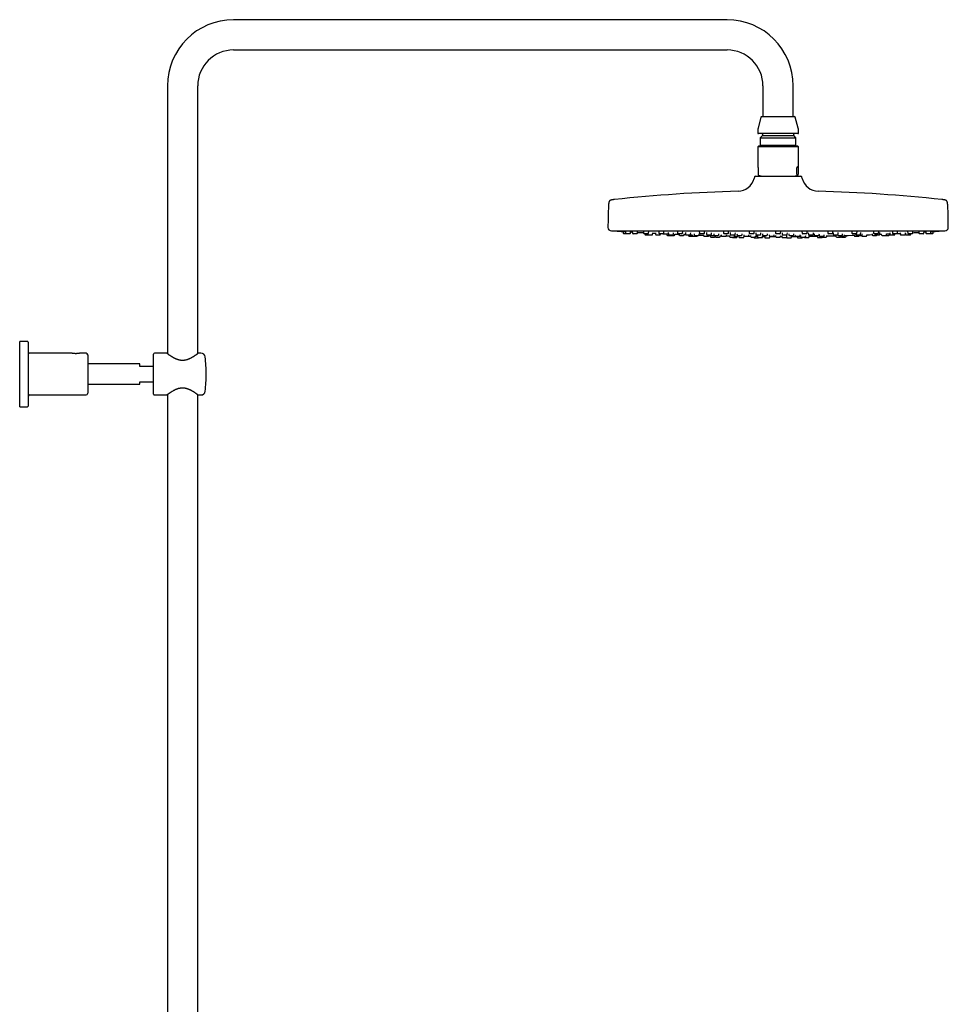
# Model space of a CAD drawing. Header units: millimetres. Extents: x 8 to 1655, y 12 to 2550.
# Tile 10 of 10: x 1109 to 1655, y 1972 to 2550. Entities that reach past the tile are written whole.
import ezdxf

# ---------------------------------------------------------------- set-up
doc = ezdxf.new("R2010")
doc.units = ezdxf.units.MM

msp = doc.modelspace()

# ---------------------------------------------------------------- linework, layer by layer
at = {"color": 7, "linetype": 'Continuous', "lineweight": 30}
for p, q in [((1525, 2549.96), (1235, 2549.96)), ((1235, 2532.16), (1525, 2532.16)), ((1196.1, 2511.06), (1196.1, 2353.75)), ((1213.9, 2353.75), (1213.9, 2511.06)), ((1546.1, 2511.06), (1546.1, 2493.06)), ((1563.9, 2493.06), (1563.9, 2511.06)), ((1545.31, 2493.06), (1564.7, 2493.06)), ((1544.92, 2492.76), (1543.17, 2486.23)), ((1566.83, 2486.23), (1565.08, 2492.76)), ((1543, 2484.94), (1543, 2483.46)), ((1555, 2483.06), (1543.4, 2483.06)), ((1545.75, 2481.86), (1544.53, 2480.63)), ((1545.75, 2482.66), (1545.75, 2481.86)), ((1545.75, 2481.86), (1564.25, 2481.86)), ((1566.6, 2483.06), (1555, 2483.06)), ((1564.25, 2481.86), (1564.25, 2482.66)), ((1565.48, 2480.63), (1564.25, 2481.86)), ((1567, 2483.46), (1567, 2484.94)), ((1543.4, 2475.72), (1543, 2475.32)), ((1566.6, 2475.72), (1543.4, 2475.72)), ((1544.53, 2480.63), (1544.53, 2476.24)), ((1544.53, 2480.63), (1565.48, 2480.63)), ((1544.53, 2476.24), (1545.04, 2475.72)), ((1544.53, 2476.24), (1565.48, 2476.24)), ((1564.96, 2475.72), (1565.48, 2476.24)), ((1565.48, 2476.24), (1565.48, 2480.63)), ((1567, 2475.32), (1566.6, 2475.72)), ((1543, 2475.32), (1543, 2463.62)), ((1567, 2475.32), (1543, 2475.32)), ((1567, 2463.62), (1567, 2475.32)), ((1543.17, 2463.22), (1543.17, 2459.16)), ((1543.41, 2458.66), (1543.35, 2458.69)), ((1543.41, 2458.66), (1545.34, 2457.96)), ((1564.67, 2457.96), (1566.59, 2458.66)), ((1565.99, 2459.16), (1565.99, 2463.22)), ((1566.84, 2463.22), (1565.99, 2463.22)), ((1566.84, 2463.22), (1566.84, 2459.16)), ((1541.15, 2457.59), (1540.89, 2456.59)), ((1541.64, 2457.96), (1568.37, 2457.96)), ((1569.12, 2456.59), (1568.85, 2457.59)), ((1457, 2425.96), (1653, 2425.96)), ((1463.86, 2425.56), (1463.93, 2424.63)), ((1465.69, 2424.26), (1464.33, 2424.26)), ((1465.22, 2425.59), (1465.29, 2424.63)), ((1467.84, 2424.26), (1465.69, 2424.26)), ((1468.24, 2424.63), (1468.29, 2425.4)), ((1469.26, 2425.61), (1469.33, 2424.63)), ((1471.88, 2424.26), (1469.73, 2424.26)), ((1472.28, 2424.63), (1472.34, 2425.42)), ((1475.86, 2425.62), (1475.93, 2424.63)), ((1478.48, 2424.26), (1476.33, 2424.26)), ((1476.7, 2424.26), (1476.73, 2423.93)), ((1477.13, 2423.56), (1478.7, 2423.56)), ((1478.28, 2424.26), (1478.3, 2423.93)), ((1478.7, 2423.56), (1480.85, 2423.56)), ((1478.88, 2424.63), (1478.94, 2425.45)), ((1481.25, 2423.93), (1481.3, 2424.67)), ((1482.89, 2424.84), (1482.95, 2423.93)), ((1483.35, 2423.56), (1485.5, 2423.56)), ((1484.82, 2425.63), (1484.89, 2424.63)), ((1487.44, 2424.26), (1485.29, 2424.26)), ((1485.9, 2423.93), (1485.93, 2424.26)), ((1487.84, 2424.63), (1487.9, 2425.48)), ((1489.49, 2424.15), (1489.53, 2423.63)), ((1490.43, 2424.86), (1490.49, 2423.93)), ((1490.89, 2423.56), (1493.05, 2423.56)), ((1493.44, 2423.93), (1493.5, 2424.72)), ((1494.34, 2423.63), (1494.37, 2424.05)), ((1495.86, 2425.63), (1495.93, 2424.63)), ((1498.49, 2424.26), (1496.33, 2424.26)), ((1496.82, 2424.2), (1496.86, 2423.63)), ((1498.89, 2424.63), (1498.95, 2425.51)), ((1499.81, 2423.63), (1499.84, 2424.08)), ((1500.55, 2424.86), (1500.61, 2423.93)), ((1501.01, 2423.56), (1503.17, 2423.56)), ((1502.3, 2423.56), (1502.33, 2423.13)), ((1503.57, 2423.93), (1503.62, 2424.74)), ((1504.57, 2423.65), (1504.6, 2423.13)), ((1505.58, 2424.2), (1505.62, 2423.63)), ((1508.57, 2423.63), (1508.61, 2424.1)), ((1508.66, 2425.63), (1508.73, 2424.63)), ((1511.28, 2424.26), (1509.13, 2424.26)), ((1511.19, 2423.66), (1511.22, 2423.13)), ((1511.68, 2424.63), (1511.74, 2425.53)), ((1512.84, 2424.86), (1512.9, 2423.93)), ((1513.3, 2423.56), (1515.46, 2423.56)), ((1514.18, 2423.13), (1514.21, 2423.56)), ((1515.85, 2423.93), (1515.91, 2424.77)), ((1517.13, 2424.2), (1517.17, 2423.63)), ((1520.12, 2423.63), (1520.16, 2424.13)), ((1521.57, 2423.66), (1521.6, 2423.13)), ((1522.81, 2425.63), (1522.88, 2424.63)), ((1525.44, 2424.26), (1523.28, 2424.26)), ((1524.56, 2423.13), (1524.59, 2423.6)), ((1525.83, 2424.63), (1525.9, 2425.56)), ((1526.79, 2424.86), (1526.85, 2423.93)), ((1527.25, 2423.56), (1529.41, 2423.56)), ((1529.81, 2423.93), (1529.87, 2424.8)), ((1530.79, 2424.2), (1530.83, 2423.63)), ((1533.78, 2423.63), (1533.82, 2424.15)), ((1534.78, 2423.66), (1534.82, 2423.13)), ((1537.77, 2423.13), (1537.81, 2423.62)), ((1537.9, 2425.61), (1537.97, 2424.63)), ((1540.52, 2424.26), (1538.37, 2424.26)), ((1540.92, 2424.63), (1540.99, 2425.58)), ((1541.83, 2424.84), (1541.9, 2423.93)), ((1542.3, 2423.56), (1544.45, 2423.56)), ((1544.85, 2423.93), (1544.91, 2424.82)), ((1545.77, 2424.19), (1545.81, 2423.63)), ((1548.76, 2423.63), (1548.8, 2424.17)), ((1549.66, 2423.65), (1549.7, 2423.13)), ((1552.65, 2423.13), (1552.69, 2423.64)), ((1553.46, 2425.6), (1553.53, 2424.63)), ((1556.08, 2424.26), (1553.93, 2424.26)), ((1556.48, 2424.63), (1556.55, 2425.6)), ((1557.35, 2424.83), (1557.42, 2423.93)), ((1557.82, 2423.56), (1559.97, 2423.56)), ((1560.37, 2423.93), (1560.43, 2424.84)), ((1561.2, 2424.17), (1561.24, 2423.63)), ((1564.19, 2423.63), (1564.23, 2424.19)), ((1564.89, 2423.63), (1564.92, 2423.13)), ((1567.87, 2423.13), (1567.91, 2423.66)), ((1569.02, 2425.58), (1569.09, 2424.63)), ((1569.5, 2424.26), (1569.49, 2424.26)), ((1571.64, 2424.26), (1569.5, 2424.26)), ((1572.04, 2424.63), (1572.11, 2425.61)), ((1572.72, 2424.81), (1572.78, 2423.93)), ((1573.18, 2423.56), (1573.21, 2423.56)), ((1573.21, 2423.56), (1575.33, 2423.56)), ((1575.73, 2423.93), (1575.79, 2424.85)), ((1576.19, 2424.15), (1576.22, 2423.63)), ((1579.17, 2423.63), (1579.21, 2424.2)), ((1582.08, 2423.13), (1582.12, 2423.66)), ((1584.11, 2425.56), (1584.17, 2424.63)), ((1584.64, 2424.26), (1584.57, 2424.26)), ((1586.73, 2424.26), (1584.64, 2424.26)), ((1587.12, 2424.63), (1587.19, 2425.63)), ((1587.29, 2424.78), (1587.35, 2423.93)), ((1587.75, 2423.56), (1587.86, 2423.56)), ((1587.86, 2423.56), (1589.9, 2423.56)), ((1590.3, 2423.93), (1590.37, 2424.86)), ((1592.84, 2423.63), (1592.88, 2424.2)), ((1594.01, 2423.13), (1594.05, 2423.66)), ((1598.26, 2425.53), (1598.33, 2424.63)), ((1598.87, 2424.26), (1598.73, 2424.26)), ((1600.88, 2424.26), (1598.87, 2424.26)), ((1599.63, 2423.55), (1599.66, 2423.13)), ((1600.51, 2424.26), (1600.54, 2423.93)), ((1600.94, 2423.56), (1601.16, 2423.56)), ((1601.16, 2423.56), (1603.09, 2423.56)), ((1601.28, 2424.63), (1601.35, 2425.63)), ((1603.49, 2423.93), (1603.55, 2424.86)), ((1604.38, 2423.63), (1604.42, 2424.2)), ((1607.11, 2423.13), (1607.14, 2423.63)), ((1610.17, 2424.07), (1610.2, 2423.63)), ((1611.06, 2425.5), (1611.12, 2424.63)), ((1611.77, 2424.26), (1611.52, 2424.26)), ((1613.67, 2424.26), (1611.77, 2424.26)), ((1611.78, 2424.26), (1611.8, 2423.93)), ((1612.2, 2423.56), (1612.57, 2423.56)), ((1612.57, 2423.56), (1614.35, 2423.56)), ((1614.07, 2424.63), (1614.14, 2425.63)), ((1614.75, 2423.93), (1614.82, 2424.86)), ((1614.75, 2423.9), (1615.65, 2423.94)), ((1615.64, 2424.04), (1615.67, 2423.63)), ((1618.62, 2423.63), (1618.66, 2424.17)), ((1620.48, 2423.63), (1620.52, 2424.15)), ((1620.62, 2424.7), (1620.68, 2423.93)), ((1621.08, 2423.56), (1621.63, 2423.56)), ((1621.63, 2423.56), (1623.23, 2423.56)), ((1622.11, 2425.48), (1622.16, 2424.63)), ((1622.95, 2424.26), (1622.56, 2424.26)), ((1624.72, 2424.26), (1622.95, 2424.26)), ((1623.63, 2423.93), (1623.65, 2424.26)), ((1625.12, 2424.63), (1625.19, 2425.63)), ((1626.75, 2424.67), (1626.81, 2423.93)), ((1627.2, 2423.56), (1627.96, 2423.56)), ((1627.96, 2423.56), (1629.36, 2423.56)), ((1629.76, 2423.93), (1629.82, 2424.83)), ((1629.8, 2424.61), (1629.89, 2424.61)), ((1629.88, 2424.65), (1629.93, 2423.93)), ((1630.33, 2423.56), (1631.3, 2423.56)), ((1631.07, 2425.45), (1631.12, 2424.63)), ((1631.3, 2423.56), (1632.49, 2423.56)), ((1632.06, 2424.26), (1631.52, 2424.26)), ((1633.68, 2424.26), (1632.06, 2424.26)), ((1632.89, 2423.93), (1632.91, 2424.26)), ((1634.08, 2424.63), (1634.14, 2425.62)), ((1637.67, 2425.42), (1637.72, 2424.63)), ((1638.83, 2424.26), (1638.12, 2424.26)), ((1640.28, 2424.26), (1638.83, 2424.26)), ((1640.68, 2424.63), (1640.74, 2425.6)), ((1640.72, 2425.22), (1641.72, 2425.28)), ((1641.71, 2425.39), (1641.77, 2424.63)), ((1643.06, 2424.26), (1642.17, 2424.26)), ((1644.32, 2424.26), (1643.06, 2424.26)), ((1644.6, 2424.26), (1644.32, 2424.26)), ((1645.68, 2424.26), (1644.6, 2424.26)), ((1644.72, 2424.63), (1644.78, 2425.58)), ((1646.08, 2424.63), (1646.14, 2425.56)), ((1489.93, 2423.26), (1491.79, 2423.26)), ((1491.79, 2423.26), (1493.94, 2423.26)), ((1497.26, 2423.26), (1499.41, 2423.26)), ((1502.73, 2422.76), (1504.88, 2422.76)), ((1504.88, 2422.76), (1504.94, 2422.76)), ((1505, 2422.76), (1507.15, 2422.76)), ((1506.02, 2423.26), (1508.18, 2423.26)), ((1507.55, 2423.13), (1507.56, 2423.26)), ((1511.62, 2422.76), (1513.78, 2422.76)), ((1515.09, 2423.21), (1515.13, 2422.63)), ((1515.53, 2422.26), (1517.68, 2422.26)), ((1517.57, 2423.26), (1519.72, 2423.26)), ((1518.01, 2423.23), (1518.05, 2422.63)), ((1518.45, 2422.26), (1520.6, 2422.26)), ((1521, 2422.63), (1521.04, 2423.16)), ((1522, 2422.76), (1524.16, 2422.76)), ((1526.33, 2423.24), (1526.37, 2422.63)), ((1526.77, 2422.26), (1528.93, 2422.26)), ((1528.33, 2421.96), (1530.48, 2421.96)), ((1529.33, 2422.63), (1529.36, 2423.18)), ((1530.88, 2422.33), (1530.92, 2422.86)), ((1531.23, 2423.26), (1533.39, 2423.26)), ((1531.95, 2422.93), (1531.99, 2422.33)), ((1532.39, 2421.96), (1534.54, 2421.96)), ((1534.94, 2422.33), (1534.98, 2422.84)), ((1534.98, 2422.79), (1535.07, 2422.79)), ((1535.22, 2422.76), (1537.37, 2422.76)), ((1538.79, 2423.24), (1538.83, 2422.63)), ((1539.23, 2422.26), (1541.39, 2422.26)), ((1540.72, 2422.26), (1540.73, 2422.13)), ((1541.13, 2421.76), (1543.28, 2421.76)), ((1541.78, 2422.63), (1541.82, 2423.2)), ((1542.85, 2422.93), (1542.89, 2422.33)), ((1543.29, 2421.96), (1545.45, 2421.96)), ((1545.84, 2422.33), (1545.88, 2422.9)), ((1545.87, 2422.68), (1547.09, 2422.67)), ((1546.21, 2423.26), (1548.37, 2423.26)), ((1547.09, 2422.73), (1547.13, 2422.13)), ((1547.53, 2421.76), (1549.68, 2421.76)), ((1550.08, 2422.13), (1550.12, 2422.72)), ((1550.1, 2422.76), (1552.25, 2422.76)), ((1553.49, 2423.23), (1553.53, 2422.63)), ((1553.93, 2422.26), (1556.08, 2422.26)), ((1556.48, 2422.63), (1556.52, 2423.23)), ((1556.48, 2422.65), (1557.15, 2422.65)), ((1557.13, 2422.91), (1557.17, 2422.33)), ((1557.57, 2421.96), (1557.58, 2421.96)), ((1557.58, 2421.96), (1559.72, 2421.96)), ((1560.12, 2422.33), (1560.16, 2422.92)), ((1560.33, 2421.76), (1560.47, 2421.76)), ((1560.47, 2421.76), (1562.48, 2421.76)), ((1561.64, 2423.26), (1561.65, 2423.26)), ((1561.65, 2423.26), (1563.79, 2423.26)), ((1562.88, 2422.13), (1562.92, 2422.73)), ((1562.92, 2422.67), (1565.16, 2422.68)), ((1565.32, 2422.76), (1565.35, 2422.76)), ((1565.35, 2422.76), (1567.47, 2422.76)), ((1566.29, 2422.7), (1566.33, 2422.13)), ((1566.73, 2421.76), (1567.8, 2421.76)), ((1567.8, 2421.76), (1568.88, 2421.76)), ((1568.18, 2423.2), (1568.22, 2422.63)), ((1568.62, 2422.26), (1568.7, 2422.26)), ((1568.7, 2422.26), (1570.78, 2422.26)), ((1569.28, 2422.13), (1569.29, 2422.26)), ((1570.69, 2421.96), (1570.95, 2421.96)), ((1570.95, 2421.96), (1572.84, 2421.96)), ((1571.17, 2422.63), (1571.22, 2423.24)), ((1573.24, 2422.33), (1573.29, 2422.93)), ((1576.62, 2423.26), (1576.69, 2423.26)), ((1576.69, 2423.26), (1578.78, 2423.26)), ((1578.05, 2422.86), (1578.09, 2422.33)), ((1578.49, 2421.96), (1579.26, 2421.96)), ((1579.11, 2423.43), (1579.13, 2423.13)), ((1579.26, 2421.96), (1580.64, 2421.96)), ((1579.53, 2422.76), (1579.67, 2422.76)), ((1579.67, 2422.76), (1581.68, 2422.76)), ((1580.67, 2422.76), (1580.68, 2422.63)), ((1581.08, 2422.26), (1581.39, 2422.26)), ((1581.39, 2422.26), (1583.23, 2422.26)), ((1583.63, 2422.63), (1583.67, 2423.24)), ((1588.97, 2423.15), (1589, 2422.63)), ((1589.4, 2422.26), (1590.07, 2422.26)), ((1590.07, 2422.26), (1591.56, 2422.26)), ((1590.28, 2423.26), (1590.47, 2423.26)), ((1590.47, 2423.26), (1592.44, 2423.26)), ((1591.05, 2423.26), (1591.06, 2423.13)), ((1591.46, 2422.76), (1591.8, 2422.76)), ((1591.8, 2422.76), (1593.61, 2422.76)), ((1591.96, 2422.63), (1591.97, 2422.76)), ((1592.33, 2422.26), (1593.4, 2422.26)), ((1593.4, 2422.26), (1594.48, 2422.26)), ((1594.88, 2422.63), (1594.92, 2423.21)), ((1600.06, 2422.76), (1600.67, 2422.76)), ((1600.67, 2422.76), (1602.21, 2422.76)), ((1601.83, 2423.26), (1602.19, 2423.26)), ((1602.19, 2423.26), (1603.98, 2423.26)), ((1602.61, 2423.13), (1602.62, 2423.26)), ((1604.14, 2423.29), (1604.16, 2423.13)), ((1604.55, 2422.76), (1605.47, 2422.76)), ((1605.47, 2422.76), (1606.71, 2422.76)), ((1610.6, 2423.26), (1611.17, 2423.26)), ((1611.17, 2423.26), (1612.75, 2423.26)), ((1616.07, 2423.26), (1616.89, 2423.26)), ((1616.89, 2423.26), (1618.22, 2423.26)), ((1618.22, 2423.26), (1619, 2423.26)), ((1619, 2423.26), (1620.08, 2423.26)), ((1113.8, 2361.01), (1109.3, 2361.01)), ((1109.3, 2322.51), (1109.3, 2361.01)), ((1114.3, 2360.51), (1114.3, 2323.01)), ((1139.94, 2354.01), (1115.3, 2354.01)), ((1148.3, 2354.01), (1144.67, 2354.01)), ((1149.3, 2353.01), (1149.3, 2330.51)), ((1188, 2330.01), (1188, 2353.51)), ((1195.76, 2354.01), (1188.5, 2354.01)), ((1215.83, 2354.01), (1214.25, 2354.01)), ((1180, 2347.76), (1149.3, 2347.76)), ((1180, 2346.26), (1180, 2347.76)), ((1188, 2346.26), (1180, 2346.26)), ((1180, 2335.76), (1180, 2337.26)), ((1180, 2337.26), (1188, 2337.26)), ((1149.3, 2335.76), (1180, 2335.76)), ((1115.3, 2329.51), (1148.3, 2329.51)), ((1188.5, 2329.51), (1195.75, 2329.51)), ((1196.1, 2329.78), (1196.1, 1443.17)), ((1213.9, 1447.49), (1213.9, 2329.78)), ((1214.25, 2329.51), (1215.83, 2329.51)), ((1109.3, 2322.51), (1113.8, 2322.51))]:
    msp.add_line(p, q, dxfattribs=at)
at = {"color": 7, "linetype": 'Continuous', "lineweight": 30, "flags": 128}
for points in [[(1458.06, 2425.96), (1458.1, 2425.95), (1458.17, 2425.93)], [(1468.29, 2425.28), (1468.96, 2425.24), (1469.29, 2425.22)], [(1481.29, 2424.55), (1481.77, 2424.53), (1482.71, 2424.48), (1482.91, 2424.47)], [(1487.19, 2424.26), (1487.4, 2424.25), (1488.34, 2424.2)], [(1499.82, 2423.71), (1500.2, 2423.7), (1500.73, 2423.68)], [(1607.14, 2423.6), (1608.76, 2423.66), (1610.19, 2423.71)], [(1624.99, 2424.36), (1626.75, 2424.45), (1626.77, 2424.45)], [(1651.84, 2425.93), (1651.91, 2425.95), (1651.95, 2425.96)], [(1521.03, 2423.05), (1521.12, 2423.05), (1521.62, 2423.04)], [(1537.23, 2422.76), (1537.67, 2422.75), (1538.61, 2422.74), (1538.82, 2422.74)], [(1550.12, 2422.66), (1552.47, 2422.65), (1553.53, 2422.65)], [(1573.27, 2422.76), (1575.53, 2422.8), (1578.06, 2422.83)], [(1596.06, 2423.24), (1598.6, 2423.31), (1599.64, 2423.35)]]:
    msp.add_lwpolyline(points, dxfattribs=at)
at = {"color": 7, "linetype": 'Continuous', "lineweight": 30}
for centre, radius, start, end in [((1235, 2511.06), 38.9, 90, 180), ((1525, 2511.06), 38.9, 0, 90), ((1235, 2511.06), 21.1, 90, 180), ((1525, 2511.06), 21.1, 0, 90), ((1545.31, 2492.66), 0.4, 90, 165), ((1564.7, 2492.66), 0.4, 15, 90), ((1548, 2484.94), 5, 165, 180), ((1543.4, 2483.46), 0.4, 180, 270), ((1545.35, 2482.66), 0.4, 0, 90), ((1564.65, 2482.66), 0.4, 90, 180), ((1566.6, 2483.46), 0.4, 270, 0), ((1562, 2484.94), 5, 0, 15), ((1531.23, 2459.16), 10, 271.49722, 345.10353), ((1541.64, 2457.46), 0.5, 90, 165.10353), ((1568.37, 2457.46), 0.5, 14.89647, 90), ((1578.78, 2459.16), 10, 194.89647, 268.50278), ((1555, 1549.48), 900, 91.49722, 96.13072), ((1555, 1549.48), 900, 83.86928, 88.50278), ((1727.5, 2427.46), 272.5, 177.24775, 179.89409), ((1382.5, 2427.46), 272.5, 0.10591, 2.75225), ((1457, 2427.96), 2, 179.89409, 269.98443), ((1555, 3851.22), 1428.58, 266.11332, 266.29658), ((1464.33, 2424.66), 0.4, 184, 270), ((1465.69, 2424.66), 0.4, 184, 270), ((1467.84, 2424.66), 0.4, 270, 356), ((1469.73, 2424.66), 0.4, 184, 270), ((1471.88, 2424.66), 0.4, 270, 356), ((1555, 3851.22), 1428.58, 266.68164, 266.81099), ((1476.33, 2424.66), 0.4, 184, 270), ((1477.13, 2423.96), 0.4, 184, 270), ((1478.7, 2423.96), 0.4, 184, 270), ((1478.48, 2424.66), 0.4, 270, 356), ((1480.85, 2423.96), 0.4, 270, 356), ((1483.35, 2423.96), 0.4, 184, 270), ((1485.29, 2424.66), 0.4, 184, 270), ((1485.5, 2423.96), 0.4, 270, 356), ((1487.44, 2424.66), 0.4, 270, 356), ((1489.93, 2423.66), 0.4, 184, 270), ((1490.89, 2423.96), 0.4, 184, 270), ((1491.79, 2423.66), 0.4, 194.47751, 270), ((1493.05, 2423.96), 0.4, 270, 356), ((1493.94, 2423.66), 0.4, 270, 356), ((1555, 3851.22), 1428.58, 267.56707, 267.66677), ((1496.33, 2424.66), 0.4, 184, 270), ((1497.26, 2423.66), 0.4, 184, 270), ((1498.49, 2424.66), 0.4, 270, 356), ((1499.41, 2423.66), 0.4, 270, 356), ((1501.01, 2423.96), 0.4, 184, 270), ((1503.17, 2423.96), 0.4, 270, 356), ((1506.02, 2423.66), 0.4, 184, 270), ((1508.18, 2423.66), 0.4, 270, 356), ((1509.13, 2424.66), 0.4, 184, 270), ((1511.28, 2424.66), 0.4, 270, 356), ((1513.3, 2423.96), 0.4, 184, 270), ((1515.46, 2423.96), 0.4, 270, 356), ((1517.57, 2423.66), 0.4, 184, 270), ((1519.72, 2423.66), 0.4, 270, 356), ((1523.28, 2424.66), 0.4, 184, 270), ((1525.44, 2424.66), 0.4, 270, 356), ((1527.25, 2423.96), 0.4, 184, 270), ((1529.41, 2423.96), 0.4, 270, 356), ((1531.23, 2423.66), 0.4, 184, 270), ((1533.39, 2423.66), 0.4, 270, 356), ((1538.37, 2424.66), 0.4, 184, 270), ((1540.52, 2424.66), 0.4, 270, 356), ((1542.3, 2423.96), 0.4, 184, 270), ((1544.45, 2423.96), 0.4, 270, 356), ((1546.21, 2423.66), 0.4, 184, 270), ((1548.37, 2423.66), 0.4, 270, 356), ((1553.93, 2424.66), 0.4, 184, 270), ((1556.08, 2424.66), 0.4, 270, 356), ((1557.82, 2423.96), 0.4, 184, 270), ((1559.97, 2423.96), 0.4, 270, 356), ((1561.64, 2423.66), 0.4, 184, 270), ((1563.79, 2423.66), 0.4, 270, 356), ((1569.49, 2424.66), 0.4, 184, 270), ((1571.64, 2424.66), 0.4, 270, 356), ((1573.18, 2423.96), 0.4, 184, 270), ((1575.33, 2423.96), 0.4, 270, 356), ((1576.62, 2423.66), 0.4, 184, 270), ((1578.78, 2423.66), 0.4, 270, 356), ((1584.57, 2424.66), 0.4, 184, 270), ((1586.73, 2424.66), 0.4, 270, 356), ((1587.75, 2423.96), 0.4, 184, 270), ((1589.9, 2423.96), 0.4, 270, 356), ((1590.28, 2423.66), 0.4, 194.47751, 270), ((1592.44, 2423.66), 0.4, 270, 356), ((1598.73, 2424.66), 0.4, 184, 270), ((1600.94, 2423.96), 0.4, 184, 270), ((1600.88, 2424.66), 0.4, 270, 356), ((1601.83, 2423.66), 0.4, 194.47751, 270), ((1603.09, 2423.96), 0.4, 270, 356), ((1603.98, 2423.66), 0.4, 270, 356), ((1610.6, 2423.66), 0.4, 184, 270), ((1611.52, 2424.66), 0.4, 184, 270), ((1612.2, 2423.96), 0.4, 184, 270), ((1612.75, 2423.66), 0.4, 270, 345.52249), ((1613.67, 2424.66), 0.4, 270, 356), ((1614.35, 2423.96), 0.4, 270, 356), ((1616.07, 2423.66), 0.4, 184, 270), ((1618.22, 2423.66), 0.4, 270, 356), ((1620.08, 2423.66), 0.4, 270, 356), ((1621.08, 2423.96), 0.4, 184, 270), ((1622.56, 2424.66), 0.4, 184, 270), ((1623.23, 2423.96), 0.4, 270, 356), ((1624.72, 2424.66), 0.4, 270, 356), ((1627.2, 2423.96), 0.4, 184, 270), ((1629.36, 2423.96), 0.4, 270, 356), ((1630.33, 2423.96), 0.4, 184, 270), ((1631.52, 2424.66), 0.4, 184, 270), ((1632.49, 2423.96), 0.4, 270, 356), ((1633.68, 2424.66), 0.4, 270, 356), ((1555, 3851.22), 1428.58, 273.17354, 273.31836), ((1638.12, 2424.66), 0.4, 184, 270), ((1640.28, 2424.66), 0.4, 270, 356), ((1642.17, 2424.66), 0.4, 184, 270), ((1644.32, 2424.66), 0.4, 270, 356), ((1645.68, 2424.66), 0.4, 270, 356), ((1555, 3851.22), 1428.58, 273.70342, 273.88668), ((1653, 2427.96), 2, 270.01557, 0.10591), ((1502.73, 2423.16), 0.4, 184, 270), ((1505, 2423.16), 0.4, 184, 270), ((1507.15, 2423.16), 0.4, 270, 356), ((1555, 3851.22), 1428.58, 268.13398, 268.24334), ((1511.62, 2423.16), 0.4, 184, 270), ((1513.78, 2423.16), 0.4, 270, 356), ((1515.53, 2422.66), 0.4, 184, 270), ((1517.68, 2422.66), 0.4, 270, 344.00745), ((1518.45, 2422.66), 0.4, 184, 270), ((1520.6, 2422.66), 0.4, 270, 356), ((1522, 2423.16), 0.4, 184, 270), ((1524.16, 2423.16), 0.4, 270, 356), ((1555, 3851.22), 1428.58, 268.777, 268.85085), ((1526.77, 2422.66), 0.4, 184, 270), ((1528.33, 2422.36), 0.4, 194.47751, 270), ((1528.93, 2422.66), 0.4, 270, 356), ((1530.48, 2422.36), 0.4, 270, 356), ((1532.39, 2422.36), 0.4, 184, 270), ((1534.54, 2422.36), 0.4, 270, 356), ((1535.22, 2423.16), 0.4, 184, 270), ((1537.37, 2423.16), 0.4, 270, 356), ((1539.23, 2422.66), 0.4, 184, 270), ((1541.13, 2422.16), 0.4, 184, 270), ((1541.39, 2422.66), 0.4, 270, 356), ((1543.29, 2422.36), 0.4, 184, 270), ((1543.28, 2422.16), 0.4, 270, 330), ((1545.45, 2422.36), 0.4, 270, 356), ((1547.53, 2422.16), 0.4, 184, 270), ((1549.68, 2422.16), 0.4, 270, 356), ((1550.1, 2423.16), 0.4, 184, 270), ((1552.25, 2423.16), 0.4, 270, 356), ((1553.93, 2422.66), 0.4, 184, 270), ((1556.08, 2422.66), 0.4, 270, 356), ((1557.57, 2422.36), 0.4, 184, 270), ((1559.72, 2422.36), 0.4, 270, 356), ((1560.33, 2422.16), 0.4, 199.09832, 270), ((1562.48, 2422.16), 0.4, 270, 356), ((1565.32, 2423.16), 0.4, 184, 270), ((1566.73, 2422.16), 0.4, 184, 270), ((1567.47, 2423.16), 0.4, 270, 356), ((1568.62, 2422.66), 0.4, 184, 270), ((1568.88, 2422.16), 0.4, 270, 356), ((1570.69, 2422.36), 0.4, 194.47751, 270), ((1570.78, 2422.66), 0.4, 270, 356), ((1572.84, 2422.36), 0.4, 270, 356), ((1578.49, 2422.36), 0.4, 184, 270), ((1579.53, 2423.16), 0.4, 184, 270), ((1580.64, 2422.36), 0.4, 270, 345.94725), ((1581.08, 2422.66), 0.4, 184, 270), ((1581.68, 2423.16), 0.4, 270, 356), ((1583.23, 2422.66), 0.4, 270, 356), ((1555, 3851.22), 1428.58, 271.14915, 271.36262), ((1589.4, 2422.66), 0.4, 184, 270), ((1591.46, 2423.16), 0.4, 184, 270), ((1591.56, 2422.66), 0.4, 270, 356), ((1592.33, 2422.66), 0.4, 195.99255, 270), ((1593.61, 2423.16), 0.4, 270, 356), ((1594.48, 2422.66), 0.4, 270, 356), ((1600.06, 2423.16), 0.4, 184, 270), ((1602.21, 2423.16), 0.4, 270, 356), ((1604.55, 2423.16), 0.4, 184, 270), ((1606.71, 2423.16), 0.4, 270, 356), ((1113.8, 2360.51), 0.5, 0, 90), ((1115.3, 2355.01), 1, 180, 270), ((1148.3, 2353.01), 1, 0, 90), ((1188.5, 2353.51), 0.5, 90, 180), ((1215.83, 2351.51), 2.5, 7.22733, 90), ((1138.94, 2341.76), 80, 0, 7.22733), ((1138.94, 2341.76), 80, 352.77267, 0), ((1215.83, 2332.01), 2.5, 270, 352.77267), ((1115.3, 2328.51), 1, 90, 180), ((1148.3, 2330.51), 1, 270, 0), ((1188.5, 2330.01), 0.5, 180, 270), ((1113.8, 2323.01), 0.5, 270, 0)]:
    msp.add_arc(centre, radius, start, end, dxfattribs=at)
for major_axis, start_param, end_param in [((11.98, -11.98), 3.20372, 3.369153), ((11.98, 11.98), 6.055625, 6.634999)]:
    msp.add_ellipse((1555, 2451.72), major_axis=major_axis, ratio=0.062207, start_param=start_param, end_param=end_param, dxfattribs=at)
for points, knots in [([(1543.17, 2459.16), (1543.17, 2459.14), (1543.17, 2459.1), (1543.17, 2459.03), (1543.19, 2458.95), (1543.2, 2458.88), (1543.23, 2458.82), (1543.25, 2458.77), (1543.29, 2458.72), (1543.32, 2458.7), (1543.35, 2458.69)], [0, 0, 0, 0, 0.035413, 0.078993, 0.154242, 0.262652, 0.373988, 0.528965, 0.684902, 1, 1, 1, 1]), ([(1565.99, 2459.16), (1565.99, 2459.14), (1565.99, 2459.1), (1566, 2459.03), (1566.01, 2458.95), (1566.03, 2458.88), (1566.05, 2458.81), (1566.09, 2458.75), (1566.13, 2458.71), (1566.15, 2458.7), (1566.17, 2458.69)], [0, 0, 0, 0, 0.035407, 0.07898, 0.154217, 0.263841, 0.373982, 0.582219, 0.791119, 1, 1, 1, 1]), ([(1566.17, 2458.69), (1566.21, 2458.67), (1566.29, 2458.64), (1566.41, 2458.62), (1566.54, 2458.64), (1566.62, 2458.67), (1566.66, 2458.69)], [0, 0, 0, 0, 0.249396, 0.49903, 0.749393, 1, 1, 1, 1]), ([(1566.66, 2458.69), (1566.68, 2458.7), (1566.71, 2458.72), (1566.75, 2458.77), (1566.78, 2458.82), (1566.8, 2458.88), (1566.82, 2458.94), (1566.83, 2458.98), (1566.83, 2459.04), (1566.84, 2459.1), (1566.84, 2459.14), (1566.84, 2459.16)], [0, 0, 0, 0, 0.3154965, 0.4748214, 0.6340008, 0.7468737, 0.80924, 0.8724995, 0.9214085, 0.9708188, 1, 1, 1, 1]), ([(1458.89, 2444.33), (1458.82, 2444.32), (1458.64, 2444.3), (1458.38, 2444.27), (1458.1, 2444.23), (1457.86, 2444.2), (1457.64, 2444.16), (1457.42, 2444.13), (1457.2, 2444.08), (1456.98, 2444.03), (1456.77, 2443.97), (1456.58, 2443.9), (1456.39, 2443.82), (1456.23, 2443.73), (1456.09, 2443.63), (1455.98, 2443.52), (1455.87, 2443.4), (1455.78, 2443.26), (1455.7, 2443.1), (1455.62, 2442.91), (1455.57, 2442.74), (1455.53, 2442.57), (1455.5, 2442.41), (1455.47, 2442.24), (1455.44, 2442.04), (1455.41, 2441.85), (1455.39, 2441.66), (1455.38, 2441.48), (1455.36, 2441.28), (1455.35, 2441.06), (1455.33, 2440.81), (1455.32, 2440.64), (1455.32, 2440.54)], [0, 0, 0, 0, 0.033653, 0.085496, 0.130434, 0.169784, 0.204552, 0.235519, 0.277952, 0.314331, 0.346003, 0.383404, 0.415876, 0.444918, 0.471758, 0.497482, 0.523105, 0.549642, 0.578156, 0.60984, 0.646128, 0.669127, 0.694546, 0.722884, 0.75476, 0.790962, 0.817485, 0.846649, 0.878886, 0.914726, 0.954823, 1, 1, 1, 1]), ([(1654.69, 2440.54), (1654.68, 2440.64), (1654.67, 2440.83), (1654.66, 2441.1), (1654.64, 2441.34), (1654.62, 2441.55), (1654.6, 2441.74), (1654.59, 2441.91), (1654.56, 2442.1), (1654.53, 2442.3), (1654.49, 2442.52), (1654.44, 2442.72), (1654.38, 2442.91), (1654.31, 2443.1), (1654.23, 2443.26), (1654.14, 2443.4), (1654.03, 2443.52), (1653.91, 2443.63), (1653.78, 2443.73), (1653.62, 2443.82), (1653.43, 2443.9), (1653.25, 2443.96), (1653.08, 2444.01), (1652.92, 2444.05), (1652.74, 2444.09), (1652.53, 2444.13), (1652.33, 2444.17), (1652.14, 2444.2), (1651.95, 2444.23), (1651.74, 2444.26), (1651.5, 2444.29), (1651.3, 2444.31), (1651.16, 2444.32), (1651.12, 2444.33)], [0, 0, 0, 0, 0.049018, 0.092086, 0.130239, 0.164288, 0.194876, 0.222523, 0.247652, 0.288293, 0.323285, 0.353871, 0.390159, 0.421843, 0.450358, 0.476894, 0.502518, 0.528241, 0.555082, 0.584124, 0.616596, 0.653998, 0.677802, 0.70419, 0.733701, 0.767006, 0.804967, 0.832868, 0.863633, 0.897743, 0.935791, 0.978517, 1, 1, 1, 1]), ([(1462.73, 2425.63), (1462.73, 2425.63), (1462.72, 2425.63), (1462.75, 2425.63), (1462.82, 2425.63), (1462.94, 2425.62), (1463.09, 2425.61), (1463.29, 2425.6), (1463.53, 2425.58), (1463.79, 2425.56), (1464.08, 2425.55), (1464.39, 2425.53), (1464.73, 2425.51), (1465.01, 2425.49), (1465.18, 2425.48), (1465.23, 2425.47)], [0, 0, 0, 0, 0.008781, 0.095586, 0.181526, 0.267995, 0.354865, 0.44082, 0.527289, 0.614145, 0.700094, 0.78661, 0.873393, 0.959329, 1, 1, 1, 1]), ([(1475.53, 2424.86), (1475.53, 2424.86), (1475.53, 2424.86), (1475.55, 2424.86), (1475.62, 2424.86), (1475.73, 2424.85), (1475.84, 2424.84), (1475.91, 2424.84), (1475.92, 2424.84)], [0, 0, 0, 0, 0.009851, 0.251225, 0.490222, 0.730656, 0.972274, 1, 1, 1, 1]), ([(1488.34, 2424.2), (1488.33, 2424.2), (1488.33, 2424.2), (1488.35, 2424.2), (1488.42, 2424.2), (1488.53, 2424.2), (1488.69, 2424.19), (1488.88, 2424.18), (1489.11, 2424.17), (1489.37, 2424.16), (1489.66, 2424.14), (1489.98, 2424.13), (1490.25, 2424.12), (1490.42, 2424.11), (1490.48, 2424.11)], [0, 0, 0, 0, 0.001978, 0.097328, 0.191756, 0.286741, 0.382217, 0.476658, 0.571597, 0.667122, 0.761551, 0.856488, 0.951996, 1, 1, 1, 1]), ([(1503.31, 2423.59), (1503.36, 2423.58), (1503.52, 2423.58), (1503.81, 2423.57), (1504.15, 2423.56), (1504.41, 2423.55), (1504.55, 2423.54), (1504.57, 2423.54)], [0, 0, 0, 0, 0.117369, 0.388121, 0.661044, 0.930542, 1, 1, 1, 1]), ([(1618.65, 2424.07), (1618.66, 2424.07), (1618.78, 2424.07), (1619.03, 2424.09), (1619.37, 2424.1), (1619.71, 2424.12), (1620.04, 2424.13), (1620.35, 2424.15), (1620.56, 2424.15), (1620.65, 2424.16), (1620.66, 2424.16)], [0, 0, 0, 0, 0.014474, 0.176223, 0.337514, 0.500176, 0.661725, 0.824252, 0.985582, 1, 1, 1, 1]), ([(1644.78, 2425.47), (1644.85, 2425.48), (1645.05, 2425.49), (1645.35, 2425.51), (1645.68, 2425.53), (1645.99, 2425.55), (1646.27, 2425.57), (1646.53, 2425.58), (1646.76, 2425.6), (1646.95, 2425.61), (1647.08, 2425.62), (1647.18, 2425.62), (1647.24, 2425.63), (1647.27, 2425.63), (1647.28, 2425.63), (1647.28, 2425.63)], [0, 0, 0, 0, 0.057158, 0.143939, 0.230154, 0.316982, 0.403093, 0.489963, 0.576597, 0.662672, 0.749617, 0.814137, 0.879181, 0.944241, 1, 1, 1, 1]), ([(1514.18, 2423.23), (1514.22, 2423.23), (1514.31, 2423.23), (1514.49, 2423.22), (1514.7, 2423.22), (1514.92, 2423.21), (1515.12, 2423.21), (1515.35, 2423.2), (1515.58, 2423.19), (1515.83, 2423.19), (1516.08, 2423.18), (1516.34, 2423.17), (1516.63, 2423.17), (1516.95, 2423.16), (1517.29, 2423.15), (1517.62, 2423.14), (1517.86, 2423.13), (1517.98, 2423.13), (1518.02, 2423.13)], [0, 0, 0, 0, 0.058804, 0.134839, 0.211198, 0.269135, 0.326322, 0.383293, 0.440584, 0.498618, 0.55582, 0.612751, 0.669963, 0.747087, 0.823064, 0.899222, 0.975473, 1, 1, 1, 1]), ([(1529.34, 2422.88), (1529.36, 2422.88), (1529.5, 2422.88), (1529.75, 2422.87), (1530.09, 2422.87), (1530.42, 2422.86), (1530.73, 2422.86), (1531.02, 2422.85), (1531.19, 2422.85), (1531.27, 2422.85)], [0, 0, 0, 0, 0.026041, 0.190696, 0.352138, 0.513193, 0.675419, 0.838369, 1, 1, 1, 1]), ([(1541.79, 2422.71), (1541.79, 2422.71), (1541.86, 2422.71), (1541.99, 2422.71), (1542.2, 2422.71), (1542.41, 2422.71), (1542.62, 2422.7), (1542.77, 2422.7), (1542.85, 2422.7), (1542.87, 2422.7)], [0, 0, 0, 0, 0.000812, 0.189253, 0.376814, 0.57631, 0.770663, 0.961119, 1, 1, 1, 1]), ([(1565.16, 2422.68), (1565.16, 2422.68), (1565.15, 2422.68), (1565.18, 2422.68), (1565.24, 2422.68), (1565.34, 2422.69), (1565.46, 2422.69), (1565.6, 2422.69), (1565.75, 2422.69), (1565.93, 2422.69), (1566.12, 2422.69), (1566.33, 2422.69), (1566.55, 2422.7), (1566.79, 2422.7), (1567.03, 2422.7), (1567.28, 2422.7), (1567.54, 2422.71), (1567.8, 2422.71), (1568.03, 2422.71), (1568.16, 2422.71), (1568.22, 2422.71)], [0, 0, 0, 0, 0.0004316, 0.0759687, 0.1520573, 0.2276297, 0.2842584, 0.3405399, 0.3972231, 0.4550303, 0.5107341, 0.5668292, 0.6238807, 0.6824731, 0.7378167, 0.7938107, 0.8509914, 0.9099281, 0.965612, 1, 1, 1, 1]), ([(1594.02, 2423.18), (1594.05, 2423.18), (1594.19, 2423.19), (1594.44, 2423.19), (1594.75, 2423.2), (1595.04, 2423.21), (1595.3, 2423.22), (1595.53, 2423.22), (1595.72, 2423.23), (1595.87, 2423.23), (1595.98, 2423.24), (1596.05, 2423.24), (1596.06, 2423.24), (1596.06, 2423.24)], [0, 0, 0, 0, 0.025803, 0.123192, 0.220956, 0.31817, 0.416457, 0.514169, 0.611399, 0.709647, 0.806826, 0.904901, 1, 1, 1, 1]), ([(1144.67, 2354.01), (1144.67, 2354.01), (1144.66, 2354.01), (1144.61, 2354), (1144.52, 2353.98), (1144.39, 2353.96), (1144.22, 2353.93), (1144.02, 2353.9), (1143.82, 2353.87), (1143.61, 2353.84), (1143.41, 2353.82), (1143.19, 2353.8), (1142.97, 2353.79), (1142.74, 2353.78), (1142.51, 2353.77), (1142.27, 2353.77), (1142.03, 2353.77), (1141.8, 2353.78), (1141.57, 2353.79), (1141.35, 2353.81), (1141.12, 2353.83), (1140.88, 2353.86), (1140.64, 2353.89), (1140.43, 2353.92), (1140.26, 2353.95), (1140.12, 2353.98), (1140.02, 2354), (1139.96, 2354.01), (1139.93, 2354.02), (1139.94, 2354.01), (1139.94, 2354.01)], [0, 0, 0, 0, 0.035847, 0.077372, 0.119113, 0.160803, 0.202363, 0.244285, 0.285715, 0.316761, 0.348174, 0.379409, 0.410557, 0.441946, 0.473151, 0.504716, 0.535961, 0.56701, 0.598583, 0.629792, 0.661089, 0.702802, 0.744495, 0.786098, 0.827688, 0.869114, 0.911046, 0.952824, 0.994234, 1, 1, 1, 1]), ([(1214.25, 2354.01), (1214.25, 2354.01), (1214.25, 2354.02), (1214.24, 2354.01), (1214.21, 2353.99), (1214.16, 2353.94), (1214.07, 2353.88), (1213.98, 2353.81), (1213.89, 2353.74), (1213.79, 2353.67), (1213.68, 2353.59), (1213.56, 2353.5), (1213.42, 2353.4), (1213.27, 2353.29), (1213.12, 2353.18), (1212.94, 2353.05), (1212.74, 2352.91), (1212.51, 2352.76), (1212.27, 2352.6), (1212.02, 2352.43), (1211.75, 2352.25), (1211.47, 2352.07), (1211.18, 2351.89), (1210.88, 2351.71), (1210.57, 2351.54), (1210.21, 2351.34), (1209.79, 2351.11), (1209.34, 2350.89), (1208.92, 2350.7), (1208.56, 2350.55), (1208.16, 2350.39), (1207.72, 2350.24), (1207.24, 2350.1), (1206.74, 2349.98), (1206.31, 2349.9), (1205.95, 2349.85), (1205.66, 2349.82), (1205.37, 2349.8), (1205.07, 2349.79), (1204.77, 2349.8), (1204.47, 2349.81), (1204.17, 2349.84), (1203.88, 2349.87), (1203.59, 2349.92), (1203.22, 2349.99), (1202.75, 2350.1), (1202.21, 2350.26), (1201.72, 2350.44), (1201.3, 2350.61), (1200.93, 2350.77), (1200.58, 2350.93), (1200.23, 2351.11), (1199.88, 2351.29), (1199.55, 2351.47), (1199.22, 2351.66), (1198.85, 2351.88), (1198.5, 2352.1), (1198.2, 2352.29), (1197.97, 2352.44), (1197.76, 2352.58), (1197.55, 2352.72), (1197.35, 2352.86), (1197.12, 2353.02), (1196.86, 2353.2), (1196.58, 2353.4), (1196.39, 2353.54), (1196.25, 2353.65), (1196.15, 2353.72), (1196.06, 2353.78), (1195.99, 2353.84), (1195.92, 2353.89), (1195.87, 2353.93), (1195.82, 2353.96), (1195.79, 2353.99), (1195.77, 2354.01), (1195.75, 2354.01), (1195.75, 2354.01), (1195.76, 2354.01)], [0, 0, 0, 0, 0.004032, 0.015575, 0.027117, 0.044725, 0.062423, 0.074354, 0.085767, 0.09718, 0.108678, 0.120176, 0.131836, 0.143496, 0.155231, 0.166967, 0.180925, 0.194937, 0.208974, 0.223187, 0.237424, 0.251834, 0.266268, 0.280747, 0.294347, 0.307966, 0.328584, 0.349273, 0.363261, 0.377275, 0.391345, 0.408219, 0.425161, 0.442264, 0.459462, 0.468992, 0.478522, 0.488137, 0.497751, 0.507547, 0.517344, 0.527234, 0.537125, 0.546614, 0.556103, 0.575215, 0.594579, 0.614048, 0.628249, 0.64251, 0.656799, 0.671276, 0.685777, 0.700459, 0.715166, 0.729921, 0.753728, 0.765737, 0.777759, 0.789825, 0.801905, 0.814092, 0.826297, 0.847051, 0.867902, 0.888973, 0.899571, 0.91017, 0.920534, 0.930898, 0.941331, 0.951764, 0.962345, 0.972926, 0.983588, 0.994249, 1, 1, 1, 1]), ([(1195.75, 2329.52), (1195.75, 2329.52), (1195.75, 2329.51), (1195.76, 2329.52), (1195.79, 2329.54), (1195.82, 2329.56), (1195.86, 2329.6), (1195.92, 2329.64), (1195.99, 2329.69), (1196.06, 2329.75), (1196.15, 2329.81), (1196.25, 2329.89), (1196.37, 2329.98), (1196.52, 2330.09), (1196.71, 2330.22), (1196.91, 2330.36), (1197.13, 2330.52), (1197.37, 2330.68), (1197.62, 2330.86), (1197.89, 2331.04), (1198.17, 2331.22), (1198.51, 2331.44), (1198.92, 2331.69), (1199.4, 2331.98), (1199.92, 2332.26), (1200.4, 2332.51), (1200.9, 2332.75), (1201.31, 2332.93), (1201.7, 2333.08), (1202.05, 2333.21), (1202.46, 2333.35), (1202.89, 2333.46), (1203.33, 2333.57), (1203.8, 2333.65), (1204.26, 2333.7), (1204.63, 2333.73), (1204.91, 2333.73), (1205.19, 2333.73), (1205.56, 2333.72), (1206.02, 2333.68), (1206.56, 2333.59), (1207.09, 2333.47), (1207.56, 2333.34), (1208.02, 2333.19), (1208.47, 2333.02), (1208.92, 2332.83), (1209.29, 2332.66), (1209.61, 2332.51), (1209.92, 2332.35), (1210.22, 2332.19), (1210.51, 2332.03), (1210.79, 2331.87), (1211.07, 2331.7), (1211.33, 2331.54), (1211.59, 2331.38), (1211.84, 2331.22), (1212.08, 2331.06), (1212.36, 2330.87), (1212.67, 2330.66), (1213, 2330.43), (1213.25, 2330.25), (1213.43, 2330.12), (1213.6, 2330), (1213.75, 2329.89), (1213.87, 2329.8), (1213.95, 2329.74), (1214.03, 2329.68), (1214.09, 2329.63), (1214.15, 2329.59), (1214.19, 2329.56), (1214.22, 2329.54), (1214.24, 2329.52), (1214.25, 2329.51), (1214.25, 2329.52), (1214.25, 2329.52)], [0, 0, 0, 0, 0.004516, 0.015407, 0.026298, 0.036839, 0.04738, 0.057999, 0.068617, 0.079388, 0.09016, 0.101004, 0.111848, 0.126644, 0.141521, 0.156436, 0.171616, 0.186832, 0.202307, 0.217816, 0.233391, 0.248183, 0.270556, 0.293014, 0.315735, 0.338548, 0.353893, 0.375764, 0.386758, 0.397751, 0.414431, 0.43118, 0.442444, 0.460398, 0.47848, 0.487667, 0.496854, 0.506119, 0.515385, 0.533271, 0.551292, 0.569566, 0.587952, 0.600487, 0.619462, 0.638517, 0.651327, 0.664157, 0.677131, 0.690123, 0.702844, 0.71558, 0.728428, 0.741292, 0.754204, 0.767134, 0.780182, 0.793249, 0.814813, 0.836474, 0.858294, 0.869311, 0.880345, 0.901142, 0.911605, 0.922067, 0.932667, 0.943267, 0.953943, 0.964619, 0.975014, 0.985409, 0.995881, 1, 1, 1, 1])]:
    msp.add_open_spline(points, degree=3, knots=knots, dxfattribs=at)

doc.saveas('drawing.dxf')
